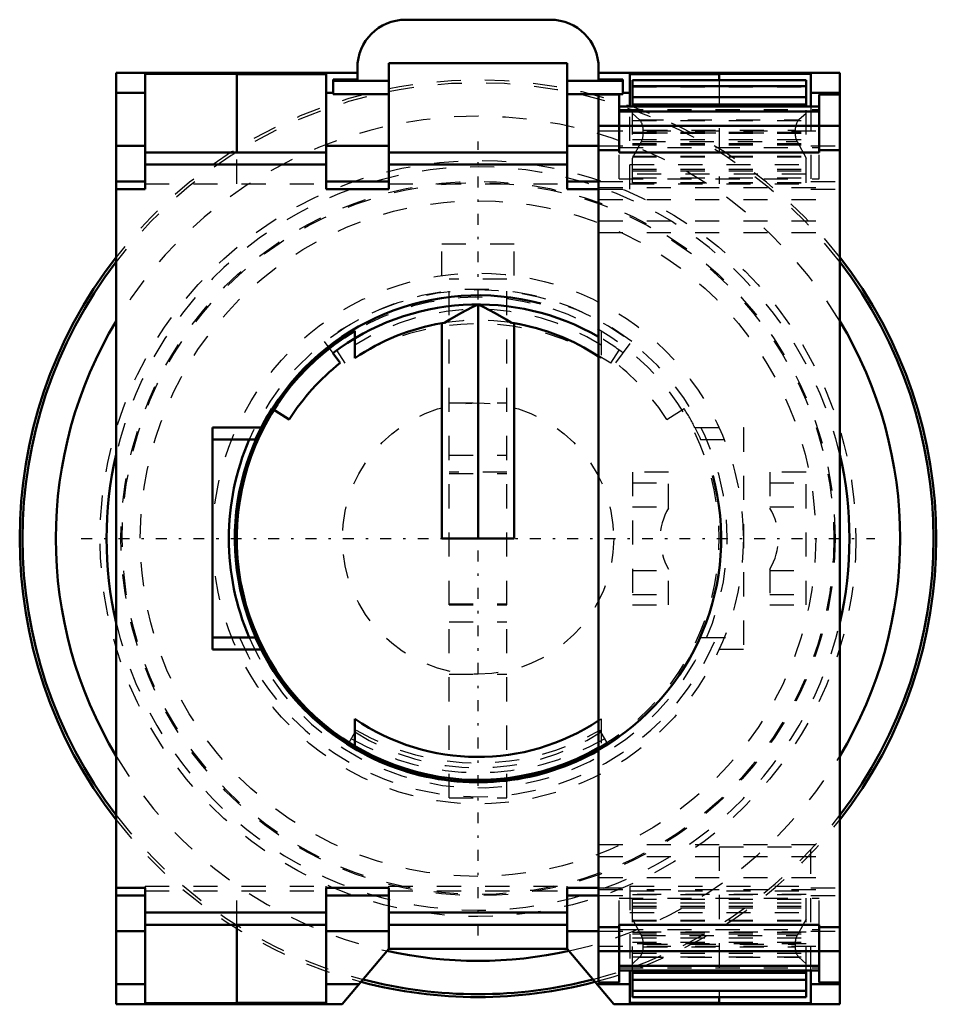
# Model space of a CAD drawing. Header units: millimetres. Extents: x -19 to 19, y -19.3 to 21.5.
import ezdxf

# ---------------------------------------------------------------- set-up
doc = ezdxf.new("R2010")
doc.units = ezdxf.units.MM
doc.linetypes.add('Center', pattern=[1.5, 0.45, -0.5, 0.05, -0.5])
doc.linetypes.add('Dashed', pattern=[2, 1, -1])
for name, color, linetype, lineweight in [('AM_0', 7, 'Continuous', 30), ('AM_10', 7, 'Continuous', 5), ('AM_3', 7, 'Dashed', 5), ('AM_7', 7, 'Center', 5)]:
    doc.layers.add(name, color=color, linetype=linetype, lineweight=lineweight)

msp = doc.modelspace()

# ---------------------------------------------------------------- linework, layer by layer
at = {"layer": 'AM_0', "color": 7, "linetype": 'Continuous', "lineweight": 50}
for p, q in [((-3, 21.5), (3, 21.5)), ((-3.7, 19.7), (3.7, 19.7)), ((-3.7, 14.48), (-3.7, 19.7)), ((3.7, 19.7), (3.7, 14.48)), ((-15, -19.3), (-15, 19.3)), ((-15, 19.3), (-5, 19.3)), ((-13.8, 19.254), (-10, 19.254)), ((-13.8, 14.48), (-13.8, 19.254)), ((-10, 19.254), (-10, 16)), ((-10, 19.243), (-6.3, 19.243)), ((-6.3, 19.243), (-6.3, 14.48)), ((-5, 19.02), (-5, 19.5)), ((5, 19.5), (5, 19.02)), ((5, 19.3), (15, 19.3)), ((6.3, 17.9), (6.3, 19.243)), ((6.3, 19.243), (10, 19.243)), ((10, 19.254), (13.8, 19.254)), ((10, 19), (10, 19.254)), ((13.8, 19.254), (13.8, 17.9)), ((15, 18.4), (15, 19.3)), ((-6, 18.419), (-6, 19.02)), ((-6, 19.02), (-5, 19.02)), ((-6, 18.97), (-3.7, 18.97)), ((3.7, 18.97), (6, 18.97)), ((5, 19.02), (6, 19.02)), ((6, 19.02), (6, 18.419)), ((6.4, 19), (13.6, 19)), ((6.4, 17.9), (6.4, 19)), ((13.6, 17.9), (13.6, 19)), ((-15, 18.469), (-13.8, 18.469)), ((-6.3, 18.469), (-6, 18.469)), ((-3.7, 18.419), (-6, 18.419)), ((6, 18.419), (3.7, 18.419)), ((5, 18.4), (5.85, 18.4)), ((5, -18.4), (5, 18.4)), ((5.85, 16), (5.85, 18.4)), ((6, 18.469), (6.3, 18.469)), ((6.4, 18.744), (13.6, 18.744)), ((13.8, 18.469), (15, 18.469)), ((14.15, 18.4), (15, 18.4)), ((14.15, 18.4), (14.15, 16)), ((15, -18.4), (15, 18.4)), ((6.4, 18.285), (13.6, 18.285)), ((6.4, 17.989), (13.6, 17.989)), ((14.15, 17.9), (5.85, 17.9)), ((5.85, 17.7), (14.15, 17.7)), ((6.4, 17.943), (13.6, 17.943)), ((5, 17.1), (15, 17.1)), ((-15, 16.268), (-13.8, 16.268)), ((-13.8, 16), (-6.3, 16)), ((-6.3, 16.268), (-3.7, 16.268)), ((-3.7, 16), (3.7, 16)), ((3.7, 16.268), (5, 16.268)), ((5, 16.1), (5.85, 16.1)), ((14.15, 16), (5.85, 16)), ((14.15, 16.1), (15, 16.1)), ((-13.8, 15.5), (-6.3, 15.5)), ((-3.7, 15.5), (3.7, 15.5)), ((-15, 14.79), (-13.8, 14.79)), ((-6.3, 14.79), (-3.7, 14.79)), ((3.7, 14.79), (5, 14.79)), ((-15, 14.48), (-13.8, 14.48)), ((-6.3, 14.48), (-3.7, 14.48)), ((3.7, 14.48), (5, 14.48)), ((0, 0), (0, 9.698)), ((-5.1, 7.476), (-5.1, 8.602)), ((-1.5, 8.925), (-1.393, 8.942)), ((-1.5, 0), (-1.5, 8.925)), ((1.393, 8.942), (1.5, 8.925)), ((1.5, 8.925), (1.5, 0)), ((-5.71, 7.277), (-6.018, 7.686)), ((-8.546, 5.383), (-7.827, 4.93)), ((-11, 4.6), (-8.992, 4.6)), ((-11, -4.6), (-11, 4.6)), ((-11, 4.1), (-9.23, 4.1)), ((1.5, 0), (-1.5, 0)), ((-11, -4.1), (-9.256, -4.1)), ((-9.229, -4.104), (-9.256, -4.1)), ((-8.992, -4.6), (-11, -4.6)), ((-5.1, -8.602), (-5.1, -7.476)), ((-5.392, -8.54), (-5.342, -8.453)), ((-15, -14.48), (-13.8, -14.48)), ((-13.8, -19.254), (-13.8, -14.48)), ((-6.3, -14.48), (-6.3, -19.243)), ((-6.3, -14.48), (-3.7, -14.48)), ((-3.7, -17), (-3.7, -14.48)), ((3.7, -14.48), (3.7, -17)), ((3.7, -14.48), (5, -14.48)), ((-15, -14.79), (-13.8, -14.79)), ((-6.3, -14.79), (-3.7, -14.79)), ((3.7, -14.79), (5, -14.79)), ((-13.8, -15.5), (-6.3, -15.5)), ((-3.7, -15.5), (3.7, -15.5)), ((-15, -16.268), (-13.8, -16.268)), ((-13.8, -16), (-6.3, -16)), ((-10, -16), (-10, -19.254)), ((-6.3, -16.268), (-3.7, -16.268)), ((-3.7, -16), (3.7, -16)), ((3.7, -16.268), (5, -16.268)), ((5, -16.1), (5.85, -16.1)), ((5.85, -16), (14.15, -16)), ((5.85, -18.4), (5.85, -16)), ((14.15, -16), (14.15, -18.4)), ((14.15, -16.1), (15, -16.1)), ((-5.63, -19.3), (-3.7, -17)), ((3.7, -17), (-3.7, -17)), ((3.7, -17), (5.63, -19.3)), ((5, -17.1), (15, -17.1)), ((15, -19.3), (15, -17.1)), ((5.85, -17.7), (14.15, -17.7)), ((5.85, -17.9), (14.15, -17.9)), ((6.3, -19.243), (6.3, -17.9)), ((6.4, -19), (6.4, -17.9)), ((13.6, -17.943), (6.4, -17.943)), ((13.6, -19), (13.6, -17.9)), ((13.8, -17.9), (13.8, -19.254)), ((6.4, -17.989), (13.6, -17.989)), ((6.4, -18.285), (13.6, -18.285)), ((-15, -18.469), (-13.8, -18.469)), ((-6.3, -18.469), (-4.933, -18.469)), ((4.933, -18.469), (6.3, -18.469)), ((5, -18.4), (5.85, -18.4)), ((6.4, -18.744), (13.6, -18.744)), ((13.8, -18.469), (15, -18.469)), ((14.15, -18.4), (15, -18.4)), ((6.4, -19), (13.6, -19)), ((10, -19.254), (10, -19)), ((-15, -19.3), (-5.63, -19.3)), ((-10, -19.254), (-13.8, -19.254)), ((-6.3, -19.243), (-10, -19.243)), ((5.63, -19.3), (15, -19.3)), ((10, -19.243), (6.3, -19.243)), ((13.8, -19.254), (10, -19.254))]:
    msp.add_line(p, q, dxfattribs=at)
for points in [[(-1.393, 8.942), (-1.168, 9.079), (-0.71, 9.34), (-0.24, 9.583), (0, 9.698)], [(0, 9.698), (0.24, 9.583), (0.71, 9.34), (1.168, 9.079), (1.393, 8.942)], [(-9.23, 4.1), (-9.193, 4.184), (-9.115, 4.351), (-9.034, 4.517), (-8.992, 4.6)], [(-8.992, -4.6), (-9.033, -4.518), (-9.114, -4.353), (-9.191, -4.187), (-9.229, -4.104)]]:
    msp.add_lwpolyline(points, dxfattribs=at)
for centre, radius, start, end in [((-3, 19.5), 2, 90, 180), ((3, 19.5), 2, 0, 90), ((0, 0), 19, 142.1362, 217.8638), ((0, 0), 18.882, 142.6006, 217.3994), ((0, 0), 19, 322.1362, 37.8638), ((0, 0), 18.882, 322.6006, 37.3994), ((0, -0.3), 10, 60, 127), ((0, 0), 17.5, 148.9973, 211.0027), ((0, 0), 17.5, 328.9973, 31.0027), ((0, 0), 10, 120.6638, 300), ((0, 0), 9.05, 99.5406, 124.3007), ((0, 0), 9.05, 56.4623, 80.4594), ((0, 0), 9.25, 128.1184, 147.795), ((0, 0), 10.1, 147.795, 152.9091), ((0, 0), 10.33, 156.6153, 203.3847), ((0, 0), 15.4, 166.9126, 193.0874), ((0, 0), 15.4, 346.9126, 13.0874), ((0, 0), 10.1, 207.0909, 299.673), ((0, 0), 9.05, 235.6993, 303.5377), ((0, 0), 17.5, 257.5459, 282.4541), ((0, 0), 18.882, 255.3799, 284.6201), ((0, 0), 19, 255.2107, 284.7893)]:
    msp.add_arc(centre, radius, start, end, dxfattribs=at)
at = {"layer": 'AM_10', "color": 7, "linetype": 'Continuous', "lineweight": 50}
msp.add_arc((0, 0), 10.08, 75, 15, dxfattribs=at)
at = {"layer": 'AM_3', "color": 6, "linetype": 'Dashed', "lineweight": 25}
for p, q in [((10, 19), (10, 14.7)), ((6.4, 18.718), (13.6, 18.718)), ((13.6, 17.978), (6.4, 17.978)), ((6.4, 17.966), (13.6, 17.966)), ((5.85, 17.783), (14.15, 17.783)), ((6.3, 14.48), (6.3, 17.9)), ((6.4, 14.745), (6.4, 17.9)), ((6.696, 17.352), (6.4, 17.619)), ((13.6, 17.619), (13.304, 17.352)), ((13.6, 14.745), (13.6, 17.9)), ((13.8, 17.9), (13.8, 14.48)), ((6.4, 17.328), (13.6, 17.328)), ((6.696, 17.352), (13.304, 17.352)), ((5, 16.89), (15, 16.89)), ((6.4, 16.846), (13.6, 16.846)), ((6.4, 16.8), (13.6, 16.8)), ((6.851, 16.922), (13.149, 16.922)), ((6.853, 16.808), (6.851, 16.922)), ((6.853, 16.808), (13.147, 16.808)), ((13.149, 16.922), (13.147, 16.808)), ((6.4, 16.54), (13.6, 16.54)), ((6.4, 15.768), (6.774, 16.451)), ((6.4, 16.373), (13.6, 16.373)), ((6.774, 16.451), (13.226, 16.451)), ((13.226, 16.451), (13.6, 15.768)), ((-10, 14.7), (-10, 16)), ((5, 16.268), (6.3, 16.268)), ((5.85, 16.2), (14.15, 16.2)), ((5.85, 14.9), (5.85, 16)), ((6.4, 16.317), (13.6, 16.317)), ((6.4, 16.312), (13.6, 16.312)), ((13.8, 16.268), (15, 16.268)), ((14.15, 14.9), (14.15, 16)), ((6.4, 15.843), (13.6, 15.843)), ((6.4, 15.814), (13.6, 15.814)), ((6.3, 15.5), (13.8, 15.5)), ((6.4, 15.307), (13.6, 15.307)), ((6.4, 15.24), (13.6, 15.24)), ((13.6, 15.1), (6.4, 15.1)), ((-13.8, 14.7), (-6.3, 14.7)), ((-3.7, 14.7), (3.7, 14.7)), ((5, 14.79), (6.3, 14.79)), ((5.85, 14.9), (14.15, 14.9)), ((6.3, 14.7), (13.8, 14.7)), ((6.4, 14.945), (13.6, 14.945)), ((6.4, 14.755), (13.6, 14.755)), ((6.4, 14.745), (13.6, 14.745)), ((13.8, 14.79), (15, 14.79)), ((5, 14.542), (15, 14.542)), ((5, 14.48), (6.3, 14.48)), ((13.8, 14.48), (15, 14.48)), ((5, 14.046), (15, 14.046)), ((5, 13.172), (15, 13.172)), ((5, 12.675), (15, 12.675)), ((1.5, 12.2), (-1.5, 12.2)), ((-1.5, 10.897), (-1.5, 12.2)), ((1.5, 10.897), (1.5, 12.2)), ((1.2, 10.75), (-1.2, 10.75)), ((-1.2, -10.75), (-1.2, 10.75)), ((1.2, -10.75), (1.2, 10.75)), ((5.1, 8.602), (5.1, 7.476)), ((-6.379, 8.166), (-6.018, 7.686)), ((5.71, 7.277), (6.379, 8.166)), ((-5.501, 7.271), (-5.851, 7.81)), ((-5.1, 8.015), (-5.1, 7.476)), ((5.501, 7.271), (5.851, 7.81)), ((-1.2, 5.625), (1.2, 5.625)), ((7.827, 4.93), (8.546, 5.383)), ((8.992, 4.6), (11, 4.6)), ((11, 4.6), (11, -4.6)), ((9.23, 4.1), (11, 4.1)), ((-1.2, 3.45), (1.2, 3.45)), ((1.2, 2.75), (-1.2, 2.75)), ((-1.2, 2.7), (1.2, 2.7)), ((6.4, 2.75), (6.4, -2.75)), ((7.9, 2.75), (6.4, 2.75)), ((7.9, 1.262), (7.9, 2.75)), ((13.6, 2.75), (12.1, 2.75)), ((12.1, 2.75), (12.1, 1.262)), ((13.6, -2.75), (13.6, 2.75)), ((6.4, 2.314), (7.9, 2.314)), ((12.1, 2.314), (13.6, 2.314)), ((6.4, 1.319), (7.9, 1.319)), ((12.1, 1.319), (13.6, 1.319)), ((6.4, -1.319), (7.9, -1.319)), ((7.9, -2.75), (7.9, -1.262)), ((12.1, -1.262), (12.1, -2.75)), ((12.1, -1.319), (13.6, -1.319)), ((6.4, -2.314), (7.9, -2.314)), ((12.1, -2.314), (13.6, -2.314)), ((-1.2, -2.7), (1.2, -2.7)), ((-1.2, -2.75), (1.2, -2.75)), ((6.4, -2.75), (7.9, -2.75)), ((12.1, -2.75), (13.6, -2.75)), ((-1.2, -3.45), (1.2, -3.45)), ((9.256, -4.1), (9.229, -4.104)), ((9.256, -4.1), (11, -4.1)), ((11, -4.6), (8.992, -4.6)), ((-1.2, -5.625), (1.2, -5.625)), ((-5.1, -7.476), (-5.1, -8.015)), ((5.1, -7.476), (5.1, -8.602)), ((-5.342, -8.453), (-5.05, -7.947)), ((5.392, -8.54), (5.05, -7.947)), ((-1.2, -10.75), (1.2, -10.75)), ((5, -12.675), (15, -12.675)), ((10, -12.77), (10, -19)), ((10, -12.77), (13.8, -12.77)), ((13.8, -17.9), (13.8, -12.77)), ((5, -13.172), (15, -13.172)), ((5, -14.046), (15, -14.046)), ((-13.8, -14.4), (-6.3, -14.4)), ((-13.8, -14.4), (-13.8, -14.48)), ((-13.8, -14.6), (-6.3, -14.6)), ((-10, -16), (-10, -14.4)), ((-6.3, -14.48), (-6.3, -14.4)), ((-3.7, -14.4), (3.7, -14.4)), ((-3.7, -14.48), (-3.7, -14.4)), ((-3.7, -14.6), (3.7, -14.6)), ((3.7, -14.48), (3.7, -14.4)), ((5, -14.48), (6.3, -14.48)), ((5, -14.542), (15, -14.542)), ((6.3, -14.4), (13.8, -14.4)), ((6.3, -14.4), (6.3, -17.9)), ((6.3, -14.6), (13.8, -14.6)), ((13.8, -14.48), (15, -14.48)), ((5, -14.79), (6.3, -14.79)), ((5.85, -14.9), (14.15, -14.9)), ((5.85, -16), (5.85, -14.9)), ((13.6, -14.745), (6.4, -14.745)), ((6.4, -17.9), (6.4, -14.745)), ((6.4, -14.754), (13.6, -14.754)), ((6.4, -14.945), (13.6, -14.945)), ((13.6, -17.9), (13.6, -14.745)), ((13.8, -14.79), (15, -14.79)), ((14.15, -16), (14.15, -14.9)), ((6.3, -15.5), (13.8, -15.5)), ((6.4, -15.1), (13.6, -15.1)), ((6.4, -15.24), (13.6, -15.24)), ((6.4, -15.307), (13.6, -15.307)), ((6.774, -16.451), (6.4, -15.768)), ((6.4, -15.814), (13.6, -15.814)), ((6.4, -15.843), (13.6, -15.843)), ((13.6, -15.768), (13.226, -16.451)), ((5, -16.268), (6.3, -16.268)), ((5.85, -16.2), (14.15, -16.2)), ((13.6, -16.312), (6.4, -16.312)), ((6.4, -16.317), (13.6, -16.317)), ((13.8, -16.268), (15, -16.268)), ((6.4, -16.373), (13.6, -16.373)), ((6.4, -16.54), (13.6, -16.54)), ((6.774, -16.451), (13.226, -16.451)), ((5, -16.89), (15, -16.89)), ((6.4, -16.73), (13.6, -16.73)), ((13.6, -16.8), (6.4, -16.8)), ((6.851, -16.922), (6.853, -16.808)), ((6.851, -16.922), (13.149, -16.922)), ((6.853, -16.808), (13.147, -16.808)), ((13.147, -16.808), (13.149, -16.922)), ((6.4, -17.179), (13.6, -17.179)), ((6.4, -17.328), (13.6, -17.328)), ((6.4, -17.619), (6.696, -17.352)), ((6.696, -17.352), (13.304, -17.352)), ((13.304, -17.352), (13.6, -17.619)), ((5.85, -17.783), (14.15, -17.783)), ((6.4, -17.966), (13.6, -17.966)), ((6.4, -17.978), (13.6, -17.978)), ((6.4, -18.718), (13.6, -18.718))]:
    msp.add_line(p, q, dxfattribs=at)
for points in [[(6.851, 16.922), (6.851, 16.936), (6.85, 16.966), (6.847, 16.995), (6.845, 17.01), (6.844, 17.024), (6.839, 17.053), (6.834, 17.081), (6.827, 17.108), (6.82, 17.135), (6.812, 17.161), (6.808, 17.173), (6.803, 17.186), (6.793, 17.21), (6.782, 17.233), (6.771, 17.255), (6.759, 17.276), (6.746, 17.295), (6.739, 17.304), (6.732, 17.313), (6.718, 17.33), (6.704, 17.345), (6.696, 17.352)], [(13.304, 17.352), (13.296, 17.345), (13.282, 17.33), (13.268, 17.313), (13.261, 17.304), (13.254, 17.295), (13.241, 17.276), (13.229, 17.255), (13.218, 17.233), (13.207, 17.21), (13.197, 17.186), (13.192, 17.173), (13.188, 17.161), (13.18, 17.135), (13.173, 17.108), (13.166, 17.081), (13.161, 17.053), (13.156, 17.024), (13.155, 17.01), (13.153, 16.995), (13.15, 16.966), (13.149, 16.936), (13.149, 16.922)], [(6.774, 16.451), (6.778, 16.459), (6.786, 16.475), (6.794, 16.492), (6.798, 16.501), (6.802, 16.51), (6.809, 16.528), (6.815, 16.547), (6.821, 16.566), (6.827, 16.586), (6.832, 16.606), (6.834, 16.616), (6.836, 16.626), (6.84, 16.647), (6.844, 16.668), (6.847, 16.689), (6.849, 16.71), (6.851, 16.732), (6.852, 16.743), (6.852, 16.754), (6.853, 16.776), (6.853, 16.797), (6.853, 16.808)], [(13.147, 16.808), (13.147, 16.797), (13.147, 16.776), (13.148, 16.754), (13.148, 16.743), (13.149, 16.732), (13.151, 16.71), (13.153, 16.689), (13.156, 16.668), (13.16, 16.647), (13.164, 16.626), (13.166, 16.616), (13.168, 16.606), (13.173, 16.586), (13.179, 16.566), (13.185, 16.547), (13.191, 16.528), (13.198, 16.51), (13.202, 16.501), (13.206, 16.492), (13.214, 16.475), (13.222, 16.459), (13.226, 16.451)], [(8.992, 4.6), (9.034, 4.517), (9.115, 4.351), (9.193, 4.184), (9.23, 4.1)], [(9.229, -4.104), (9.191, -4.187), (9.114, -4.353), (9.033, -4.518), (8.992, -4.6)], [(6.853, -16.808), (6.853, -16.797), (6.853, -16.776), (6.852, -16.754), (6.852, -16.743), (6.851, -16.732), (6.849, -16.71), (6.847, -16.689), (6.844, -16.668), (6.84, -16.647), (6.836, -16.626), (6.834, -16.616), (6.832, -16.606), (6.827, -16.586), (6.821, -16.566), (6.815, -16.547), (6.809, -16.528), (6.802, -16.51), (6.798, -16.501), (6.794, -16.492), (6.786, -16.475), (6.778, -16.459), (6.774, -16.451)], [(13.226, -16.451), (13.222, -16.459), (13.214, -16.475), (13.206, -16.492), (13.202, -16.501), (13.198, -16.51), (13.191, -16.528), (13.185, -16.547), (13.179, -16.566), (13.173, -16.586), (13.168, -16.606), (13.166, -16.616), (13.164, -16.626), (13.16, -16.647), (13.156, -16.668), (13.153, -16.689), (13.151, -16.71), (13.149, -16.732), (13.148, -16.743), (13.148, -16.754), (13.147, -16.776), (13.147, -16.797), (13.147, -16.808)], [(6.696, -17.352), (6.704, -17.345), (6.718, -17.33), (6.732, -17.313), (6.739, -17.304), (6.746, -17.295), (6.759, -17.276), (6.771, -17.255), (6.782, -17.233), (6.793, -17.21), (6.803, -17.186), (6.808, -17.173), (6.812, -17.161), (6.82, -17.135), (6.827, -17.108), (6.834, -17.081), (6.839, -17.053), (6.844, -17.024), (6.845, -17.01), (6.847, -16.995), (6.85, -16.966), (6.851, -16.936), (6.851, -16.922)], [(13.149, -16.922), (13.149, -16.936), (13.15, -16.966), (13.153, -16.995), (13.155, -17.01), (13.156, -17.024), (13.161, -17.053), (13.166, -17.081), (13.173, -17.108), (13.18, -17.135), (13.188, -17.161), (13.192, -17.173), (13.197, -17.186), (13.207, -17.21), (13.218, -17.233), (13.229, -17.255), (13.241, -17.276), (13.254, -17.295), (13.261, -17.304), (13.268, -17.313), (13.282, -17.33), (13.296, -17.345), (13.304, -17.352)]]:
    msp.add_lwpolyline(points, dxfattribs=at)
for radius in [15.666, 14.8, 14.75, 14, 11, 5.625]:
    msp.add_circle((0, 0), radius, dxfattribs=at)
for centre, radius, start, end in [((0, 0), 19, 37.8638, 142.1362), ((0, 0), 18.882, 37.3994, 142.6006), ((0, 0), 17.5, 31.0027, 148.9973), ((0, 0), 15.4, 13.0874, 166.9126), ((0, 0), 10.33, 203.3847, 156.6153), ((0, -0.3), 10.6, 53, 127), ((0, 0), 10, 300, 120.6638), ((0, 0), 9.5, 57.5311, 122.4689), ((0, 0), 9.05, 55.6993, 99.5406), ((0, -1.2), 10.1, 57, 123), ((0, -0.3), 10, 53, 60), ((0, 0), 9.25, 32.205, 51.8816), ((0, 0), 10.1, 27.0909, 32.205), ((10, 0), 2.45, 148.9973, 211.0027), ((10, 0), 2.45, 328.9973, 31.0027), ((0, 0), 15.4, 193.0874, 346.9126), ((0, 0), 10.7, 202.5306, 337.4694), ((0, 0), 10.1, 299.673, 332.9091), ((0, 0), 9.05, 303.5377, 304.3007), ((0, 0), 9.5, 237.5311, 302.4689), ((0, 0.8), 10.1, 240, 300), ((0, 0.8), 10.5, 240, 300), ((0, 0), 17.5, 211.0027, 257.5459), ((0, 0), 17.5, 282.4541, 328.9973), ((0, 0), 18.882, 217.3994, 255.3799), ((0, 0), 19, 217.8638, 255.2107), ((0, 0), 18.882, 284.6201, 322.6006), ((0, 0), 19, 284.7893, 322.1362)]:
    msp.add_arc(centre, radius, start, end, dxfattribs=at)
at = {"layer": 'AM_7', "color": 4, "linetype": 'Center', "lineweight": 25}
for p, q in [((0, -16.449), (0, 16.449)), ((-16.449, 0), (16.449, 0)), ((1.32, 0), (-1.32, 0))]:
    msp.add_line(p, q, dxfattribs=at)

doc.saveas('drawing.dxf')
